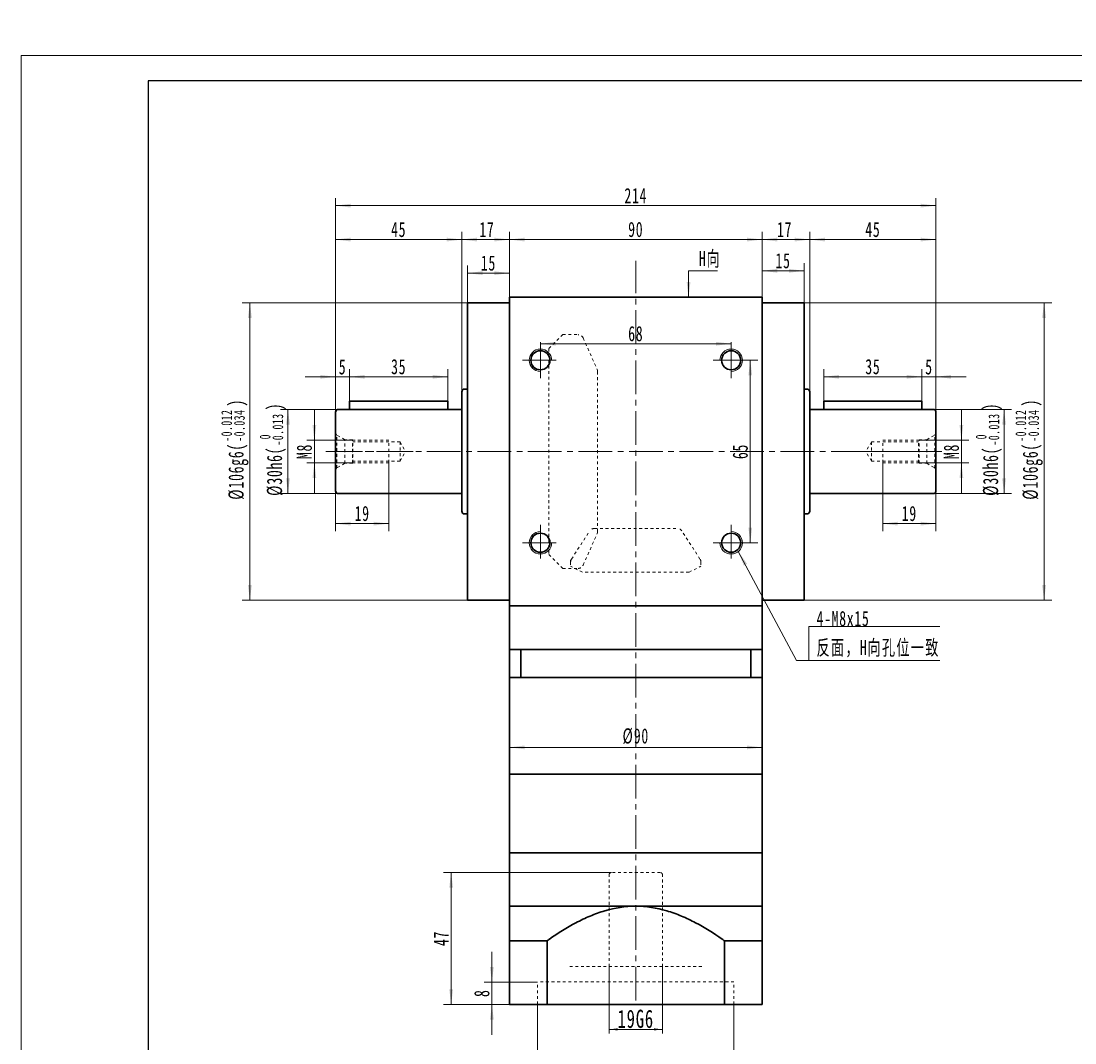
# Model space of a CAD drawing. Header units: millimetres. Extents: x -394 to 379, y -257 to 293.
# Tile 2 of 3: x -394 to -18, y -71 to 293. Entities that reach past the tile are written whole.
import ezdxf

# ---------------------------------------------------------------- set-up
doc = ezdxf.new("R2010")
doc.units = ezdxf.units.MM
doc.linetypes.add('点画线', pattern=[18, 12, -2, 2, -2])
doc.linetypes.add('虚线', pattern=[2, 1, -1])
doc.layers.get('0').update_dxf_attribs({"lineweight": 35})
for name, color, linetype, lineweight in [('CDRAFT0', 7, 'Continuous', 35), ('EB0', 7, 'Continuous', 35), ('EB0_1', 7, 'Continuous', 35), ('中心线层', 1, '点画线', 18), ('图框_外框线', 7, 'Continuous', 18), ('尺寸线层', 3, 'Continuous', 18), ('粗实线层', 7, 'Continuous', 35), ('粗实线层_1', 7, 'Continuous', 35), ('虚线层', 6, '虚线', 18)]:
    doc.layers.add(name, color=color, linetype=linetype, lineweight=lineweight)
doc.styles.add('标准', font='txt', dxfattribs={"width": 0.667})
doc.dimstyles.new('a4-1-1', dxfattribs={"dimtxt": 3, "dimasz": 3, "dimexe": 1.5, "dimexo": 0, "dimgap": 0.5, "dimtad": 1, "dimdec": 3, "dimdsep": 46, "dimtxsty": '标准', "dimblk": '_CAXARROW', "dimcen": 0, "dimdle": 6, "dimazin": 2, "dimtfac": 0.707107, "dimtdec": 3, "dimtix": 1, "dimtmove": 2, "dimatfit": 3, "dimfxl": 0, "dimfrac": 2, "dimtolj": 1, "dimarcsym": 0})

# ---------------------------------------------------------------- blocks, each defined once
blk = doc.blocks.new('*X3')
at = {"layer": '尺寸线层', "color": 0, "char_height": 5.4, "attachment_point": 1, "rotation": 90, "line_spacing_factor": 1.15057, "style": '标准'}
for s, insert, width in [('\\T1.1;{\\H0.707107x;-0.012}', (-39.21, 143.38), 45.8159), ('\\T1.1;{\\H0.707107x;-0.034}', (-34.65, 143.38), 45.8159), ('\\T1.1;)', (-36.64, 155.92), 137.3267), ('\\T1.1;%%C106g6(', (-36.64, 122.72), 137.3267)]:
    blk.add_mtext(s, dxfattribs=dict(at, insert=insert, width=width))
blk = doc.blocks.new('*X2')
at = {"layer": '尺寸线层', "linetype": 'Continuous'}
for points in [[(-29, 192.89), (-28.33, 187.49), (-29.68, 187.49)], [(-29, 86.89), (-28.33, 92.29), (-29.68, 92.29)]]:
    blk.add_hatch(color=0, dxfattribs=at).paths.add_polyline_path(points, flags=0)
at = {"layer": '尺寸线层', "color": 0, "linetype": 'Continuous'}
for p, q in [((-114.53, 192.89), (-26.3, 192.89)), ((-29, 192.89), (-29, 86.89)), ((-114.53, 86.89), (-26.3, 86.89))]:
    blk.add_line(p, q, dxfattribs=at)
at = {"layer": '尺寸线层', "color": 0}
blk.add_blockref('*X3', (0, 0), dxfattribs=at)
blk = doc.blocks.new('_CAXARROW')
blk.add_hatch(color=0).paths.add_polyline_path([(0, 0), (-1, 0.125), (-1, -0.125)], flags=0)
blk = doc.blocks.new('*X5')
at = {"layer": '尺寸线层', "color": 0, "char_height": 5.4, "attachment_point": 1, "rotation": 90, "line_spacing_factor": 1.15057, "style": '标准'}
for s, insert, width in [('\\T1.1;)', (-306, 154.55), 126.3617), ('\\T1.1;{\\H0.707107x;-0.013}', (-304.01, 142.01), 45.8159), ('\\T1.1;{\\H0.707107x;0}', (-308.56, 144.22), 45.8159), ('\\T1.1;%%C30h6(', (-306, 124.09), 126.3617)]:
    blk.add_mtext(s, dxfattribs=dict(at, insert=insert, width=width))
blk = doc.blocks.new('*X4')
at = {"layer": '尺寸线层', "linetype": 'Continuous'}
for points in [[(-298.47, 154.89), (-297.8, 149.49), (-299.15, 149.49)], [(-298.47, 124.89), (-297.8, 130.29), (-299.15, 130.29)]]:
    blk.add_hatch(color=0, dxfattribs=at).paths.add_polyline_path(points, flags=0)
at = {"layer": '尺寸线层', "color": 0, "linetype": 'Continuous'}
for p, q in [((-280.53, 154.89), (-301.17, 154.89)), ((-298.47, 154.89), (-298.47, 124.89)), ((-280.53, 124.89), (-301.17, 124.89))]:
    blk.add_line(p, q, dxfattribs=at)
at = {"layer": '尺寸线层', "color": 0}
blk.add_blockref('*X5', (0, 0), dxfattribs=at)
blk = doc.blocks.new('*X7')
at = {"layer": '尺寸线层', "color": 0, "char_height": 5.4, "attachment_point": 1, "rotation": 90, "line_spacing_factor": 1.15057, "style": '标准'}
for s, insert, width in [('\\T1.1;{\\H0.707107x;-0.012}', (-322.26, 143.38), 45.8159), ('\\T1.1;{\\H0.707107x;-0.034}', (-317.71, 143.38), 45.8159), ('\\T1.1;)', (-319.7, 155.92), 137.3267), ('\\T1.1;%%C106g6(', (-319.7, 122.72), 137.3267)]:
    blk.add_mtext(s, dxfattribs=dict(at, insert=insert, width=width))
blk = doc.blocks.new('*X6')
at = {"layer": '尺寸线层', "linetype": 'Continuous'}
for points in [[(-312.05, 192.89), (-311.38, 187.49), (-312.73, 187.49)], [(-312.05, 86.89), (-311.38, 92.29), (-312.73, 92.29)]]:
    blk.add_hatch(color=0, dxfattribs=at).paths.add_polyline_path(points, flags=0)
at = {"layer": '尺寸线层', "color": 0, "linetype": 'Continuous'}
for p, q in [((-234.53, 192.89), (-314.75, 192.89)), ((-312.05, 192.89), (-312.05, 86.89)), ((-234.53, 86.89), (-314.75, 86.89))]:
    blk.add_line(p, q, dxfattribs=at)
at = {"layer": '尺寸线层', "color": 0}
blk.add_blockref('*X7', (0, 0), dxfattribs=at)
blk = doc.blocks.new('*X8')
at = {"layer": '尺寸线层', "linetype": 'Continuous'}
for points in [[(-219.53, 215.41), (-214.13, 216.08), (-214.13, 214.73)], [(-129.53, 215.41), (-134.93, 216.08), (-134.93, 214.73)]]:
    blk.add_hatch(color=0, dxfattribs=at).paths.add_polyline_path(points, flags=0)
at = {"layer": '尺寸线层', "color": 0, "linetype": 'Continuous'}
for p, q in [((-219.53, 194.89), (-219.53, 218.11)), ((-129.53, 194.89), (-129.53, 218.11)), ((-219.53, 215.41), (-129.53, 215.41))]:
    blk.add_line(p, q, dxfattribs=at)
at = {"layer": '尺寸线层', "color": 0, "insert": (-174.53, 218.98), "char_height": 5.4, "width": 10.8, "attachment_point": 5, "line_spacing_factor": 1.15057, "style": '标准'}
blk.add_mtext('\\T1.1;90', dxfattribs=at)
blk = doc.blocks.new('*X9')
at = {"layer": '尺寸线层', "linetype": 'Continuous'}
for points in [[(-129.53, 204.27), (-124.13, 204.95), (-124.13, 203.6)], [(-114.53, 204.27), (-119.93, 204.95), (-119.93, 203.6)]]:
    blk.add_hatch(color=0, dxfattribs=at).paths.add_polyline_path(points, flags=0)
at = {"layer": '尺寸线层', "color": 0, "linetype": 'Continuous'}
for p, q in [((-129.53, 194.89), (-129.53, 206.97)), ((-114.53, 192.89), (-114.53, 206.97)), ((-129.53, 204.27), (-114.53, 204.27))]:
    blk.add_line(p, q, dxfattribs=at)
at = {"layer": '尺寸线层', "color": 0, "insert": (-122.03, 207.85), "char_height": 5.4, "width": 10.8, "attachment_point": 5, "line_spacing_factor": 1.15057, "style": '标准'}
blk.add_mtext('\\T1.1;15', dxfattribs=at)
blk = doc.blocks.new('*X10')
at = {"layer": '尺寸线层', "linetype": 'Continuous'}
for points in [[(-234.53, 203.44), (-229.13, 202.77), (-229.13, 204.12)], [(-219.53, 203.44), (-224.93, 202.77), (-224.93, 204.12)]]:
    blk.add_hatch(color=0, dxfattribs=at).paths.add_polyline_path(points, flags=0)
at = {"layer": '尺寸线层', "color": 0, "linetype": 'Continuous'}
for p, q in [((-234.53, 192.89), (-234.53, 206.14)), ((-219.53, 203.44), (-234.53, 203.44)), ((-219.53, 194.89), (-219.53, 206.14))]:
    blk.add_line(p, q, dxfattribs=at)
at = {"layer": '尺寸线层', "color": 0, "insert": (-227.03, 207.01), "char_height": 5.4, "width": 10.8, "attachment_point": 5, "line_spacing_factor": 1.15057, "style": '标准'}
blk.add_mtext('\\T1.1;15', dxfattribs=at)
blk = doc.blocks.new('*X11')
at = {"layer": '尺寸线层', "linetype": 'Continuous'}
for points in [[(-236.53, 215.41), (-231.13, 214.73), (-231.13, 216.08)], [(-219.53, 215.41), (-224.93, 214.73), (-224.93, 216.08)]]:
    blk.add_hatch(color=0, dxfattribs=at).paths.add_polyline_path(points, flags=0)
at = {"layer": '尺寸线层', "color": 0, "linetype": 'Continuous'}
for p, q in [((-236.53, 161.14), (-236.53, 218.11)), ((-219.53, 194.89), (-219.53, 218.11)), ((-219.53, 215.41), (-236.53, 215.41))]:
    blk.add_line(p, q, dxfattribs=at)
at = {"layer": '尺寸线层', "color": 0, "insert": (-227.58, 218.98), "char_height": 5.4, "width": 10.8, "attachment_point": 5, "line_spacing_factor": 1.15057, "style": '标准'}
blk.add_mtext('\\T1.1;17', dxfattribs=at)
blk = doc.blocks.new('*X12')
at = {"layer": '尺寸线层', "linetype": 'Continuous'}
for points in [[(-281.53, 227.49), (-276.13, 226.82), (-276.13, 228.17)], [(-67.53, 227.49), (-72.93, 226.82), (-72.93, 228.17)]]:
    blk.add_hatch(color=0, dxfattribs=at).paths.add_polyline_path(points, flags=0)
at = {"layer": '尺寸线层', "color": 0, "linetype": 'Continuous'}
for p, q in [((-281.53, 153.89), (-281.53, 230.19)), ((-67.53, 153.89), (-67.53, 230.19)), ((-67.53, 227.49), (-281.53, 227.49))]:
    blk.add_line(p, q, dxfattribs=at)
at = {"layer": '尺寸线层', "color": 0, "insert": (-174.53, 231.06), "char_height": 5.4, "width": 14.2748, "attachment_point": 5, "line_spacing_factor": 1.15057, "style": '标准'}
blk.add_mtext('\\T1.1;214', dxfattribs=at)
blk = doc.blocks.new('*X13')
at = {"layer": '尺寸线层', "linetype": 'Continuous'}
blk.add_hatch(color=0, dxfattribs=at).paths.add_polyline_path([(-1.02, -9.39), (-1.69, -3.99), (-0.34, -3.99)], flags=0)
at = {"layer": '尺寸线层', "color": 0, "linetype": 'Continuous'}
blk.add_line((-1.02, -9.39), (-1.02, 0), dxfattribs=at)
at = {"layer": '尺寸线层', "color": 0}
for p, q in [((-1.02, 0), (0, 0)), ((0, 0), (9.3, 0)), ((0, 0), (0, 0))]:
    blk.add_line(p, q, dxfattribs=at)
at = {"layer": '尺寸线层', "color": 0, "insert": (2.7, 1.08), "char_height": 5.4, "width": 13.1923, "attachment_point": 7, "line_spacing_factor": 1.15057, "style": '标准'}
blk.add_mtext('\\T1.1;H向', dxfattribs=at)
blk = doc.blocks.new('*X20')
at = {"layer": '尺寸线层', "linetype": 'Continuous'}
for points in [[(-281.53, 166.51), (-286.93, 167.18), (-286.93, 165.83)], [(-276.53, 166.51), (-271.13, 167.18), (-271.13, 165.83)]]:
    blk.add_hatch(color=0, dxfattribs=at).paths.add_polyline_path(points, flags=0)
at = {"layer": '尺寸线层', "color": 0, "linetype": 'Continuous'}
for p, q in [((-281.53, 153.89), (-281.53, 169.21)), ((-276.53, 157.89), (-276.53, 169.21)), ((-292.33, 166.51), (-265.73, 166.51))]:
    blk.add_line(p, q, dxfattribs=at)
at = {"layer": '尺寸线层', "color": 0, "insert": (-279.03, 170.02), "char_height": 5.4, "width": 10.8, "attachment_point": 5, "line_spacing_factor": 1.15057, "style": '标准'}
blk.add_mtext('\\T1.1;5', dxfattribs=at)
blk = doc.blocks.new('*X21')
at = {"layer": '尺寸线层', "linetype": 'Continuous'}
for points in [[(-276.53, 166.51), (-271.13, 167.18), (-271.13, 165.83)], [(-241.53, 166.51), (-246.93, 167.18), (-246.93, 165.83)]]:
    blk.add_hatch(color=0, dxfattribs=at).paths.add_polyline_path(points, flags=0)
at = {"layer": '尺寸线层', "color": 0, "linetype": 'Continuous'}
for p, q in [((-276.53, 157.89), (-276.53, 169.21)), ((-241.53, 157.89), (-241.53, 169.21)), ((-276.53, 166.51), (-241.53, 166.51))]:
    blk.add_line(p, q, dxfattribs=at)
at = {"layer": '尺寸线层', "color": 0, "insert": (-259.03, 170.08), "char_height": 5.4, "width": 10.8, "attachment_point": 5, "line_spacing_factor": 1.15057, "style": '标准'}
blk.add_mtext('\\T1.1;35', dxfattribs=at)
blk = doc.blocks.new('*X22')
at = {"layer": '尺寸线层', "linetype": 'Continuous'}
for points in [[(-281.53, 215.41), (-276.13, 216.08), (-276.13, 214.73)], [(-236.53, 215.41), (-241.93, 216.08), (-241.93, 214.73)]]:
    blk.add_hatch(color=0, dxfattribs=at).paths.add_polyline_path(points, flags=0)
at = {"layer": '尺寸线层', "color": 0, "linetype": 'Continuous'}
for p, q in [((-281.53, 153.89), (-281.53, 218.11)), ((-236.53, 161.14), (-236.53, 218.11)), ((-281.53, 215.41), (-236.53, 215.41))]:
    blk.add_line(p, q, dxfattribs=at)
at = {"layer": '尺寸线层', "color": 0, "insert": (-259.03, 218.98), "char_height": 5.4, "width": 10.8, "attachment_point": 5, "line_spacing_factor": 1.15057, "style": '标准'}
blk.add_mtext('\\T1.1;45', dxfattribs=at)
blk = doc.blocks.new('m8-11111_3')
at = {"layer": '中心线层', "linetype": '点画线', "lineweight": 18}
blk.add_line((27.67, 0), (-2.1, 0), dxfattribs=at)
at = {"layer": '粗实线层', "color": 6, "linetype": '虚线', "lineweight": 18}
for p, q in [((0, -6.6), (0, 6.6)), ((0, 6.6), (0.43, 5.86)), ((3.3, 4.2), (0.43, 5.86)), ((0.43, -5.86), (0.43, 5.86)), ((6, 4.2), (3.3, 4.2)), ((3.3, -4.2), (3.3, 4.2)), ((6.2, 4), (6, 4.2)), ((6, -4.2), (6, 4.2)), ((19, 4), (6.2, 4)), ((6.2, -4), (6.2, 4)), ((19, -4), (19, 4)), ((23, 3.4), (6.2, 3.4)), ((23, 3.4), (24.96, 0)), ((23, 3.4), (23, -3.4)), ((23, -3.4), (24.96, 0)), ((23, -3.4), (6.2, -3.4)), ((0, -6.6), (0.43, -5.86)), ((3.3, -4.2), (0.43, -5.86)), ((6, -4.2), (3.3, -4.2)), ((6.2, -4), (6, -4.2)), ((19, -4), (6.2, -4))]:
    blk.add_line(p, q, dxfattribs=at)
blk = doc.blocks.new('*X24')
at = {"layer": '尺寸线层', "linetype": 'Continuous'}
for points in [[(-289.06, 143.89), (-288.39, 149.29), (-289.74, 149.29)], [(-289.06, 135.89), (-288.39, 130.49), (-289.74, 130.49)]]:
    blk.add_hatch(color=0, dxfattribs=at).paths.add_polyline_path(points, flags=0)
at = {"layer": '尺寸线层', "color": 0, "linetype": 'Continuous'}
for p, q in [((-289.06, 154.69), (-289.06, 125.09)), ((-275.33, 143.89), (-291.76, 143.89)), ((-275.33, 135.89), (-291.76, 135.89))]:
    blk.add_line(p, q, dxfattribs=at)
at = {"layer": '尺寸线层', "color": 0, "insert": (-292.64, 139.89), "char_height": 5.4, "width": 10.8, "attachment_point": 5, "rotation": 90, "line_spacing_factor": 1.15057, "style": '标准'}
blk.add_mtext('\\T1.1;M8', dxfattribs=at)
blk = doc.blocks.new('*X25')
at = {"layer": '尺寸线层', "linetype": 'Continuous'}
for points in [[(-281.53, 114.2), (-276.13, 114.87), (-276.13, 113.52)], [(-262.53, 114.2), (-267.93, 114.87), (-267.93, 113.52)]]:
    blk.add_hatch(color=0, dxfattribs=at).paths.add_polyline_path(points, flags=0)
at = {"layer": '尺寸线层', "color": 0, "linetype": 'Continuous'}
for p, q in [((-262.53, 135.89), (-262.53, 111.5)), ((-281.53, 126.89), (-281.53, 111.5)), ((-281.53, 114.2), (-262.53, 114.2))]:
    blk.add_line(p, q, dxfattribs=at)
at = {"layer": '尺寸线层', "color": 0, "insert": (-272.03, 117.77), "char_height": 5.4, "width": 10.8, "attachment_point": 5, "line_spacing_factor": 1.15057, "style": '标准'}
blk.add_mtext('\\T1.1;19', dxfattribs=at)
blk = doc.blocks.new('*X27')
at = {"layer": '尺寸线层', "color": 0, "char_height": 5.4, "attachment_point": 1, "rotation": 90, "line_spacing_factor": 1.15057, "style": '标准'}
for s, insert, width in [('\\T1.1;)', (-50.79, 154.55), 126.3617), ('\\T1.1;{\\H0.707107x;-0.013}', (-48.8, 142.01), 45.8159), ('\\T1.1;{\\H0.707107x;0}', (-53.36, 144.22), 45.8159), ('\\T1.1;%%C30h6(', (-50.79, 124.09), 126.3617)]:
    blk.add_mtext(s, dxfattribs=dict(at, insert=insert, width=width))
blk = doc.blocks.new('*X26')
at = {"layer": '尺寸线层', "linetype": 'Continuous'}
for points in [[(-43.27, 154.89), (-42.59, 149.49), (-43.94, 149.49)], [(-43.27, 124.89), (-42.59, 130.29), (-43.94, 130.29)]]:
    blk.add_hatch(color=0, dxfattribs=at).paths.add_polyline_path(points, flags=0)
at = {"layer": '尺寸线层', "color": 0, "linetype": 'Continuous'}
for p, q in [((-68.53, 154.89), (-40.57, 154.89)), ((-43.27, 154.89), (-43.27, 124.89)), ((-68.53, 124.89), (-40.57, 124.89))]:
    blk.add_line(p, q, dxfattribs=at)
at = {"layer": '尺寸线层', "color": 0}
blk.add_blockref('*X27', (0, 0), dxfattribs=at)
blk = doc.blocks.new('*X28')
at = {"layer": '尺寸线层', "linetype": 'Continuous'}
for points in [[(-72.53, 166.51), (-77.93, 165.83), (-77.93, 167.18)], [(-67.53, 166.51), (-62.13, 165.83), (-62.13, 167.18)]]:
    blk.add_hatch(color=0, dxfattribs=at).paths.add_polyline_path(points, flags=0)
at = {"layer": '尺寸线层', "color": 0, "linetype": 'Continuous'}
for p, q in [((-72.53, 157.89), (-72.53, 169.21)), ((-67.53, 153.89), (-67.53, 169.21)), ((-56.73, 166.51), (-83.33, 166.51))]:
    blk.add_line(p, q, dxfattribs=at)
at = {"layer": '尺寸线层', "color": 0, "insert": (-70.03, 170.02), "char_height": 5.4, "width": 10.8, "attachment_point": 5, "line_spacing_factor": 1.15057, "style": '标准'}
blk.add_mtext('\\T1.1;5', dxfattribs=at)
blk = doc.blocks.new('*X29')
at = {"layer": '尺寸线层', "linetype": 'Continuous'}
for points in [[(-107.53, 166.51), (-102.13, 165.83), (-102.13, 167.18)], [(-72.53, 166.51), (-77.93, 165.83), (-77.93, 167.18)]]:
    blk.add_hatch(color=0, dxfattribs=at).paths.add_polyline_path(points, flags=0)
at = {"layer": '尺寸线层', "color": 0, "linetype": 'Continuous'}
for p, q in [((-107.53, 157.89), (-107.53, 169.21)), ((-72.53, 157.89), (-72.53, 169.21)), ((-72.53, 166.51), (-107.53, 166.51))]:
    blk.add_line(p, q, dxfattribs=at)
at = {"layer": '尺寸线层', "color": 0, "insert": (-90.03, 170.08), "char_height": 5.4, "width": 10.8, "attachment_point": 5, "line_spacing_factor": 1.15057, "style": '标准'}
blk.add_mtext('\\T1.1;35', dxfattribs=at)
blk = doc.blocks.new('*X30')
at = {"layer": '尺寸线层', "linetype": 'Continuous'}
for points in [[(-58.47, 143.89), (-57.8, 149.29), (-59.15, 149.29)], [(-58.47, 135.89), (-57.8, 130.49), (-59.15, 130.49)]]:
    blk.add_hatch(color=0, dxfattribs=at).paths.add_polyline_path(points, flags=0)
at = {"layer": '尺寸线层', "color": 0, "linetype": 'Continuous'}
for p, q in [((-58.47, 154.69), (-58.47, 125.09)), ((-73.73, 143.89), (-55.77, 143.89)), ((-73.73, 135.89), (-55.77, 135.89))]:
    blk.add_line(p, q, dxfattribs=at)
at = {"layer": '尺寸线层', "color": 0, "insert": (-62.04, 139.89), "char_height": 5.4, "width": 10.8, "attachment_point": 5, "rotation": 90, "line_spacing_factor": 1.15057, "style": '标准'}
blk.add_mtext('\\T1.1;M8', dxfattribs=at)
blk = doc.blocks.new('*X31')
at = {"layer": '尺寸线层', "linetype": 'Continuous'}
for points in [[(-86.53, 114.2), (-81.13, 113.52), (-81.13, 114.87)], [(-67.53, 114.2), (-72.93, 113.52), (-72.93, 114.87)]]:
    blk.add_hatch(color=0, dxfattribs=at).paths.add_polyline_path(points, flags=0)
at = {"layer": '尺寸线层', "color": 0, "linetype": 'Continuous'}
for p, q in [((-86.53, 135.89), (-86.53, 111.5)), ((-67.53, 126.89), (-67.53, 111.5)), ((-67.53, 114.2), (-86.53, 114.2))]:
    blk.add_line(p, q, dxfattribs=at)
at = {"layer": '尺寸线层', "color": 0, "insert": (-77.03, 117.77), "char_height": 5.4, "width": 10.8, "attachment_point": 5, "line_spacing_factor": 1.15057, "style": '标准'}
blk.add_mtext('\\T1.1;19', dxfattribs=at)
blk = doc.blocks.new('*X32')
at = {"layer": '尺寸线层', "linetype": 'Continuous'}
for points in [[(-112.53, 215.41), (-107.13, 214.73), (-107.13, 216.08)], [(-67.53, 215.41), (-72.93, 214.73), (-72.93, 216.08)]]:
    blk.add_hatch(color=0, dxfattribs=at).paths.add_polyline_path(points, flags=0)
at = {"layer": '尺寸线层', "color": 0, "linetype": 'Continuous'}
for p, q in [((-112.53, 161.14), (-112.53, 218.11)), ((-67.53, 153.89), (-67.53, 218.11)), ((-67.53, 215.41), (-112.53, 215.41))]:
    blk.add_line(p, q, dxfattribs=at)
at = {"layer": '尺寸线层', "color": 0, "insert": (-90.03, 218.98), "char_height": 5.4, "width": 10.8, "attachment_point": 5, "line_spacing_factor": 1.15057, "style": '标准'}
blk.add_mtext('\\T1.1;45', dxfattribs=at)
blk = doc.blocks.new('*X33')
at = {"layer": '尺寸线层', "linetype": 'Continuous'}
for points in [[(-129.53, 215.41), (-124.13, 216.08), (-124.13, 214.73)], [(-112.53, 215.41), (-117.93, 216.08), (-117.93, 214.73)]]:
    blk.add_hatch(color=0, dxfattribs=at).paths.add_polyline_path(points, flags=0)
at = {"layer": '尺寸线层', "color": 0, "linetype": 'Continuous'}
for p, q in [((-129.53, 194.89), (-129.53, 218.11)), ((-112.53, 161.14), (-112.53, 218.11)), ((-129.53, 215.41), (-112.53, 215.41))]:
    blk.add_line(p, q, dxfattribs=at)
at = {"layer": '尺寸线层', "color": 0, "insert": (-121.47, 218.98), "char_height": 5.4, "width": 10.8, "attachment_point": 5, "line_spacing_factor": 1.15057, "style": '标准'}
blk.add_mtext('\\T1.1;17', dxfattribs=at)
blk = doc.blocks.new('*X36')
at = {"layer": '尺寸线层', "linetype": 'Continuous'}
for points in [[(-208.53, 178.29), (-203.13, 178.97), (-203.13, 177.62)], [(-140.53, 178.29), (-145.93, 178.97), (-145.93, 177.62)]]:
    blk.add_hatch(color=0, dxfattribs=at).paths.add_polyline_path(points, flags=0)
at = {"layer": '尺寸线层', "color": 0, "linetype": 'Continuous'}
for p, q in [((-208.53, 178.79), (-208.53, 175.59)), ((-208.53, 178.29), (-140.53, 178.29)), ((-140.53, 178.79), (-140.53, 175.59))]:
    blk.add_line(p, q, dxfattribs=at)
at = {"layer": '尺寸线层', "color": 0, "insert": (-174.53, 181.86), "char_height": 5.4, "width": 10.8, "attachment_point": 5, "line_spacing_factor": 1.15057, "style": '标准'}
blk.add_mtext('\\T1.1;68', dxfattribs=at)
blk = doc.blocks.new('*X37')
at = {"layer": '尺寸线层', "linetype": 'Continuous'}
for points in [[(-133.71, 172.39), (-133.03, 166.99), (-134.38, 166.99)], [(-133.71, 107.39), (-133.03, 112.79), (-134.38, 112.79)]]:
    blk.add_hatch(color=0, dxfattribs=at).paths.add_polyline_path(points, flags=0)
at = {"layer": '尺寸线层', "color": 0, "linetype": 'Continuous'}
for p, q in [((-146.93, 172.39), (-131.01, 172.39)), ((-133.71, 172.39), (-133.71, 107.39)), ((-146.93, 107.39), (-131.01, 107.39))]:
    blk.add_line(p, q, dxfattribs=at)
at = {"layer": '尺寸线层', "color": 0, "insert": (-137.28, 139.89), "char_height": 5.4, "width": 10.8, "attachment_point": 5, "rotation": 90, "line_spacing_factor": 1.15057, "style": '标准'}
blk.add_mtext('\\T1.1;65', dxfattribs=at)
blk = doc.blocks.new('*X38')
at = {"layer": '尺寸线层', "linetype": 'Continuous'}
blk.add_hatch(color=0, dxfattribs=at).paths.add_polyline_path([(-25.18, 38.84), (-22.04, 34.39), (-23.23, 33.76)], flags=0)
at = {"layer": '尺寸线层', "color": 0, "linetype": 'Continuous'}
blk.add_line((-25.18, 38.84), (-4.48, 0), dxfattribs=at)
at = {"layer": '尺寸线层', "color": 0}
for p, q in [((0, 12.08), (46.61, 12.08)), ((0, 0), (0, 12.08)), ((-4.48, 0), (0, 0)), ((0, 0), (46.61, 0))]:
    blk.add_line(p, q, dxfattribs=at)
at = {"layer": '尺寸线层', "color": 0, "insert": (2.7, 1.08), "char_height": 5.4, "width": 87.8216, "attachment_point": 7, "line_spacing_factor": 1.15057, "style": '标准'}
blk.add_mtext('\\T1.1;4-M8x15\\P反面，H向孔位一致', dxfattribs=at)
blk = doc.blocks.new('*X40')
at = {"layer": '尺寸线层', "color": 0, "char_height": 5.4, "attachment_point": 1, "line_spacing_factor": 1.15057, "style": '标准'}
for s, insert, width in [('\\T1.1;%%C70(', (-187.58, -78.59), 104.4316), ('\\T1.1;{\\H0.707107x;+0.106}', (-175.14, -76.02), 45.8159), ('\\T1.1;)', (-162.6, -78.59), 104.4316), ('\\T1.1;{\\H0.707107x;+0.06}', (-175.14, -80.58), 45.8159)]:
    blk.add_mtext(s, dxfattribs=dict(at, insert=insert, width=width))
blk = doc.blocks.new('*X39')
at = {"layer": '尺寸线层', "linetype": 'Continuous'}
for points in [[(-209.53, -86.11), (-204.13, -85.44), (-204.13, -86.79)], [(-139.53, -86.11), (-144.93, -85.44), (-144.93, -86.79)]]:
    blk.add_hatch(color=0, dxfattribs=at).paths.add_polyline_path(points, flags=0)
at = {"layer": '尺寸线层', "color": 0, "linetype": 'Continuous'}
for p, q in [((-209.53, -57.12), (-209.53, -88.81)), ((-139.53, -57.12), (-139.53, -88.81)), ((-209.53, -86.11), (-139.53, -86.11))]:
    blk.add_line(p, q, dxfattribs=at)
at = {"layer": '尺寸线层', "color": 0}
blk.add_blockref('*X40', (0, 0), dxfattribs=at)
blk = doc.blocks.new('*X44')
at = {"layer": '尺寸线层', "linetype": 'Continuous'}
for points in [[(-225.8, -49.12), (-226.48, -43.72), (-225.13, -43.72)], [(-225.8, -57.12), (-226.48, -62.52), (-225.13, -62.52)]]:
    blk.add_hatch(color=0, dxfattribs=at).paths.add_polyline_path(points, flags=0)
at = {"layer": '尺寸线层', "color": 0, "linetype": 'Continuous'}
for p, q in [((-225.8, -67.92), (-225.8, -38.32)), ((-209.53, -49.12), (-228.5, -49.12)), ((-219.53, -57.12), (-228.5, -57.12))]:
    blk.add_line(p, q, dxfattribs=at)
at = {"layer": '尺寸线层', "color": 0, "insert": (-229.37, -53.12), "char_height": 5.4, "width": 10.8, "attachment_point": 5, "rotation": 90, "line_spacing_factor": 1.15057, "style": '标准'}
blk.add_mtext('\\T1.1;8', dxfattribs=at)
blk = doc.blocks.new('*X45')
at = {"layer": '尺寸线层', "linetype": 'Continuous'}
for points in [[(-240.32, -10.12), (-240.99, -15.52), (-239.64, -15.52)], [(-240.32, -57.12), (-240.99, -51.72), (-239.64, -51.72)]]:
    blk.add_hatch(color=0, dxfattribs=at).paths.add_polyline_path(points, flags=0)
at = {"layer": '尺寸线层', "color": 0, "linetype": 'Continuous'}
for p, q in [((-183.23, -10.12), (-243.02, -10.12)), ((-240.32, -57.12), (-240.32, -10.12)), ((-219.53, -57.12), (-243.02, -57.12))]:
    blk.add_line(p, q, dxfattribs=at)
at = {"layer": '尺寸线层', "color": 0, "insert": (-243.89, -33.62), "char_height": 5.4, "width": 10.8, "attachment_point": 5, "rotation": 90, "line_spacing_factor": 1.15057, "style": '标准'}
blk.add_mtext('\\T1.1;47', dxfattribs=at)
blk = doc.blocks.new('*X46')
at = {"layer": '尺寸线层', "linetype": 'Continuous'}
for points in [[(-219.53, 34.46), (-214.13, 33.79), (-214.13, 35.14)], [(-129.53, 34.46), (-134.93, 33.79), (-134.93, 35.14)]]:
    blk.add_hatch(color=0, dxfattribs=at).paths.add_polyline_path(points, flags=0)
at = {"layer": '尺寸线层', "color": 0, "linetype": 'Continuous'}
for p, q in [((-219.53, 35.52), (-219.53, 31.76)), ((-129.53, 34.46), (-219.53, 34.46)), ((-129.53, 33.36), (-129.53, 37.16))]:
    blk.add_line(p, q, dxfattribs=at)
at = {"layer": '尺寸线层', "color": 0, "insert": (-174.53, 38.44), "char_height": 5.4, "width": 18.0908, "attachment_point": 5, "line_spacing_factor": 1.15057, "style": '标准'}
blk.add_mtext('\\T1.1;%%C90', dxfattribs=at)
blk = doc.blocks.new('*X50')
at = {"layer": '尺寸线层', "linetype": 'Continuous'}
for points in [[(-184.03, -66.01), (-181.03, -65.63), (-181.03, -66.38)], [(-165.03, -66.01), (-168.03, -65.63), (-168.03, -66.38)]]:
    blk.add_hatch(color=0, dxfattribs=at).paths.add_polyline_path(points, flags=0)
at = {"layer": '尺寸线层', "color": 0, "linetype": 'Continuous'}
for p, q in [((-184.03, -43.61), (-184.03, -67.51)), ((-165.03, -43.61), (-165.03, -67.51)), ((-184.03, -66.01), (-165.03, -66.01))]:
    blk.add_line(p, q, dxfattribs=at)
at = {"layer": '尺寸线层', "color": 0, "insert": (-174.53, -62.28), "char_height": 6.5, "width": 23.5008, "attachment_point": 5, "line_spacing_factor": 1.15057, "style": '标准'}
blk.add_mtext('\\T1.1;19G6', dxfattribs=at)

msp = doc.modelspace()

# ---------------------------------------------------------------- linework, layer by layer
at = {"layer": 'CDRAFT0', "color": 7}
for points in [[(-206.146, -34.4462), (-205.8742, -34.2536), (-205.6017, -34.062), (-202.2677, -31.7393), (-199.1248, -29.7602), (-194.2099, -27.1645), (-192.5377, -26.3623), (-189.9637, -25.2813), (-189.0947, -24.9415), (-187.3315, -24.3087), (-186.4371, -24.0159), (-181.9547, -22.7015), (-178.2901, -22.1146), (-174.526, -22.1146)], [(-142.906, -34.4462), (-143.1777, -34.2536), (-143.4502, -34.062), (-146.7842, -31.7393), (-149.9271, -29.7602), (-154.842, -27.1645), (-156.5142, -26.3623), (-159.0882, -25.2813), (-159.9572, -24.9415), (-161.7204, -24.3087), (-162.6148, -24.0159), (-167.0972, -22.7015), (-170.7618, -22.1146), (-174.526, -22.1146)]]:
    msp.add_open_spline(points, degree=3, knots=[0, 0, 0, 0, 0.99690397, 0.99690397, 12.15872641, 12.15872641, 17.73963764, 17.73963764, 20.53009325, 20.53009325, 23.32054886, 23.32054886, 34.48237131, 34.48237131, 34.48237131, 34.48237131], dxfattribs=at)
at = {"layer": 'EB0'}
for p, q in [((-129.526, 69.3854), (-219.526, 69.3854)), ((-219.526, 69.3854), (-219.526, 59.3854)), ((-215.526, 69.3854), (-215.526, 59.3854)), ((-133.526, 69.3854), (-133.526, 59.3854)), ((-129.526, 69.3854), (-129.526, 59.3854)), ((-129.526, 59.3854), (-219.526, 59.3854)), ((-219.526, 59.3854), (-219.526, 24.8854)), ((-129.526, 59.3854), (-129.526, 24.8854)), ((-129.526, 24.8854), (-219.526, 24.8854)), ((-129.526, 24.8854), (-219.526, 24.8854)), ((-129.526, -3.1146), (-219.526, -3.1146))]:
    msp.add_line(p, q, dxfattribs=at)
at = {"layer": 'EB0_1'}
for p, q in [((-129.526, 24.8854), (-219.526, 24.8854)), ((-219.526, 24.8854), (-219.526, -22.1146)), ((-129.526, 24.8854), (-129.526, -57.115)), ((-219.526, -3.1146), (-219.526, -57.115)), ((-129.526, -3.1146), (-129.526, -57.115)), ((-206.146, -34.4462), (-206.146, -57.115)), ((-142.906, -34.4462), (-142.906, -57.115)), ((-129.526, -57.115), (-219.526, -57.115))]:
    msp.add_line(p, q, dxfattribs=at)
at = {"layer": '中心线层'}
for p, q in [((-174.526, -55.7023), (-174.526, 207.8854)), ((-208.526, 165.9854), (-208.526, 178.7854)), ((-140.526, 165.9854), (-140.526, 178.7854)), ((-214.926, 172.3854), (-202.126, 172.3854)), ((-134.126, 172.3854), (-146.926, 172.3854)), ((-284.9357, 139.8854), (-65.426, 139.8854)), ((-208.526, 113.7854), (-208.526, 100.9854)), ((-140.526, 113.7854), (-140.526, 100.9854)), ((-214.926, 107.3854), (-202.126, 107.3854)), ((-134.126, 107.3854), (-146.926, 107.3854))]:
    msp.add_line(p, q, dxfattribs=at)
at = {"layer": '图框_外框线', "color": 3}
msp.add_lwpolyline([(-393.5954, -257.2245), (367.4972, -257.2245), (367.4972, 280.9768), (-393.5954, 280.9768)], close=True, dxfattribs=at)
at = {"layer": '图框_外框线', "color": 3, "lineweight": 25}
msp.add_lwpolyline([(-348.2923, -248.1638), (358.4366, -248.1638), (358.4366, 271.9162), (-348.2923, 271.9162)], close=True, dxfattribs=at)
at = {"layer": '粗实线层'}
for p, q in [((-219.526, 192.8854), (-234.526, 192.8854)), ((-234.526, 86.8854), (-234.526, 192.8854)), ((-219.526, 194.8854), (-129.526, 194.8854)), ((-219.526, 84.8854), (-219.526, 194.8854)), ((-129.526, 84.8854), (-129.526, 194.8854)), ((-129.526, 192.8854), (-114.526, 192.8854)), ((-114.526, 86.8854), (-114.526, 192.8854)), ((-234.526, 162.1354), (-235.526, 162.1354)), ((-114.526, 162.1354), (-113.526, 162.1354)), ((-276.526, 154.8854), (-276.526, 157.8854)), ((-276.526, 157.8854), (-241.526, 157.8854)), ((-241.526, 157.8854), (-241.526, 154.8854)), ((-236.526, 118.6354), (-236.526, 161.1354)), ((-112.526, 118.6354), (-112.526, 161.1354)), ((-72.526, 157.8854), (-107.526, 157.8854)), ((-107.526, 157.8854), (-107.526, 154.8854)), ((-72.526, 154.8854), (-72.526, 157.8854)), ((-236.526, 154.8854), (-280.526, 154.8854)), ((-112.526, 154.8854), (-68.526, 154.8854)), ((-281.526, 153.8854), (-281.526, 125.8854)), ((-67.526, 153.8854), (-67.526, 125.8854)), ((-280.526, 124.8854), (-236.526, 124.8854)), ((-68.526, 124.8854), (-112.526, 124.8854)), ((-234.526, 117.6354), (-235.526, 117.6354)), ((-114.526, 117.6354), (-113.526, 117.6354)), ((-234.526, 86.8854), (-219.526, 86.8854)), ((-219.526, 86.8854), (-234.526, 86.8854)), ((-129.526, 86.8854), (-114.526, 86.8854)), ((-219.526, 84.8854), (-129.526, 84.8854)), ((-219.526, 69.3854), (-219.526, 84.8854)), ((-129.526, 69.3854), (-129.526, 84.8854)), ((-219.526, -22.1146), (-129.526, -22.1146))]:
    msp.add_line(p, q, dxfattribs=at)
for centre in [(-208.526, 172.3854), (-140.526, 172.3854), (-208.526, 107.3854), (-140.526, 107.3854)]:
    msp.add_circle(centre, 3.4, dxfattribs=at)
at = {"layer": '粗实线层', "lineweight": 18}
for centre, start, end in [((-208.526, 172.3854), 0, 270), ((-140.526, 172.3854), 270, 180), ((-208.526, 107.3854), 90, 360), ((-140.526, 107.3854), 180, 90)]:
    msp.add_arc(centre, 4, start, end, dxfattribs=at)
at = {"layer": '粗实线层'}
for centre, start, end in [((-235.526, 161.1354), 90, 180), ((-113.526, 161.1354), 360, 90), ((-280.526, 153.8854), 90, 180), ((-68.526, 153.8854), 0, 90), ((-280.526, 125.8854), 180, 270), ((-68.526, 125.8854), 270, 360), ((-235.526, 118.6354), 180, 270), ((-113.526, 118.6354), 270, 0)]:
    msp.add_arc(centre, 1, start, end, dxfattribs=at)
at = {"layer": '粗实线层_1'}
for p, q in [((-206.146, -34.4462), (-219.526, -34.4462)), ((-142.906, -34.4462), (-129.526, -34.4462))]:
    msp.add_line(p, q, dxfattribs=at)
at = {"layer": '虚线层'}
for p, q in [((-200.526, 181.5254), (-205.526, 176.5254)), ((-200.526, 181.5254), (-195.0928, 181.5254)), ((-193.2652, 180.3378), (-188.2884, 169.1421)), ((-205.526, 176.5254), (-205.526, 103.2454)), ((-188.116, 168.3571), (-188.116, 111.4137)), ((-197.4189, 101.5808), (-190.8908, 111.6461)), ((-193.2652, 99.433), (-188.2884, 110.6287)), ((-189.2533, 112.4954), (-159.7492, 112.4954)), ((-151.633, 101.5808), (-158.1611, 111.6461)), ((-200.526, 98.2454), (-205.526, 103.2454)), ((-197.741, 101.0843), (-197.4189, 101.5808)), ((-200.526, 98.2454), (-195.0928, 98.2454)), ((-197.741, 101.0843), (-197.741, 100.5534)), ((-197.741, 100.5534), (-197.741, 98.9959)), ((-193.5202, 96.8854), (-197.741, 98.9959)), ((-155.5317, 96.8854), (-151.311, 98.9959)), ((-151.311, 100.5534), (-151.311, 98.9959)), ((-155.5317, 96.8854), (-193.5202, 96.8854)), ((-184.026, -43.6142), (-184.026, -10.6142)), ((-165.826, -10.1152), (-183.226, -10.1152)), ((-165.026, -43.6142), (-165.026, -10.6142)), ((-198.026, -43.6142), (-151.026, -43.6142)), ((-139.526, -49.115), (-209.526, -49.115)), ((-209.526, -57.115), (-209.526, -49.115)), ((-139.526, -57.115), (-139.526, -49.115))]:
    msp.add_line(p, q, dxfattribs=at)
for centre, radius, start, end in [((-195.0928, 179.5254), 2, 23.966667, 90), ((-190.116, 168.3297), 2, 0, 23.966667), ((-189.2533, 110.4954), 2, 90, 147.033333), ((-190.116, 111.4411), 2, 336.033333, 360), ((-159.7986, 110.4954), 2, 32.966667, 90), ((-195.741, 100.4925), 2, 147.033333, 180), ((-153.311, 100.4925), 2, 0, 32.966667), ((-195.0928, 100.2454), 2, 270, 336.033333), ((-183.226, -10.9152), 0.8, 90, 180), ((-165.826, -10.9152), 0.8, 0, 90)]:
    msp.add_arc(centre, radius, start, end, dxfattribs=at)

# ---------------------------------------------------------------- block references
at = {"layer": '尺寸线层'}
for name, p in [('*X13', (-154.6988, 204.2746)), ('*X38', (-112.7958, 65.4655))]:
    msp.add_blockref(name, p, dxfattribs=at)
at = {"layer": '粗实线层'}
msp.add_blockref('m8-11111_3', (-281.526, 139.8854), dxfattribs=at)
at = {"layer": '粗实线层', "xscale": -0.9999999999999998, "rotation": 360}
msp.add_blockref('m8-11111_3', (-67.526, 139.8854), dxfattribs=at)

# ---------------------------------------------------------------- dimensions: what is measured, and where the dimension line sits
at = {"layer": '尺寸线层'}
for base, p1, p2, text, picture, middle in [((-312.053, 86.8854), (-234.526, 192.8854), (-234.526, 86.8854), '\\A1;%%C106g6({\\H0.707107x;\\S-0.012^ -0.034;})', '*X6', (-317.9469, 139.8854)), ((-29.0004, 86.8854), (-114.526, 192.8854), (-114.526, 86.8854), '\\A1;%%C106g6({\\H0.707107x;\\S-0.012^ -0.034;})', '*X2', (-34.8943, 139.8854)), ((-298.4709, 124.8854), (-280.526, 154.8854), (-280.526, 124.8854), '\\A1;%%C30h6({\\H0.707107x;\\S 0^ -0.013;})', '*X4', (-304.3064, 139.8854)), ((-43.2672, 124.8854), (-68.526, 154.8854), (-68.526, 124.8854), '\\A1;%%C30h6({\\H0.707107x;\\S 0^ -0.013;})', '*X26', (-49.1027, 139.8854))]:
    dim = msp.add_linear_dim(base=base, p1=p1, p2=p2, angle=270, text=text, dimstyle='a4-1-1', override={"dimpost": '%%C<>', "dimsah": 1, "dimtfill": 1}, dxfattribs=at)
    dim.commit()
    dim.dimension.update_dxf_attribs({"geometry": picture, "text_midpoint": middle, "dimtype": 160})
for base, p1, p2, override, picture, middle in [((-281.526, 227.4906), (-67.526, 153.8854), (-281.526, 153.8854), {"dimsah": 1, "dimtfill": 1, "dimtzin": 8}, '*X12', (-174.526, 231.0614)), ((-236.526, 215.4058), (-281.526, 153.8854), (-236.526, 161.1354), {"dimsah": 1, "dimtfill": 1, "dimtzin": 8}, '*X22', (-259.0259, 218.9767)), ((-236.526, 215.4058), (-219.526, 194.8854), (-236.526, 161.1354), {"dimsah": 1, "dimtfill": 1, "dimtzin": 8}, '*X11', (-227.5826, 218.9767)), ((-112.526, 215.4058), (-129.526, 194.8854), (-112.526, 161.1354), {"dimsah": 1, "dimtfill": 1, "dimtzin": 8}, '*X33', (-121.4693, 218.9767)), ((-112.526, 215.4058), (-67.526, 153.8854), (-112.526, 161.1354), {"dimsah": 1, "dimtfill": 1, "dimtzin": 8}, '*X32', (-90.026, 218.9767)), ((-234.526, 203.443), (-219.526, 194.8854), (-234.526, 192.8854), {"dimsah": 1, "dimtfill": 1, "dimtzin": 8}, '*X10', (-227.026, 207.0139)), ((-114.526, 204.2746), (-129.526, 194.8854), (-114.526, 192.8854), {"dimsah": 1, "dimtfill": 1, "dimtzin": 8}, '*X9', (-122.0259, 207.8454)), ((-140.526, 178.2901), (-208.526, 178.7854), (-140.526, 178.7854), {"dimsah": 1, "dimtfill": 1, "dimtzin": 8}, '*X36', (-174.5259, 181.8609)), ((-276.526, 166.507), (-281.526, 153.8854), (-276.526, 157.8854), {"dimsah": 1, "dimtfill": 1, "dimtzin": 8}, '*X20', (-279.0259, 170.0195)), ((-241.526, 166.507), (-276.526, 157.8854), (-241.526, 157.8854), {"dimsah": 1, "dimtfill": 1, "dimtzin": 8}, '*X21', (-259.0259, 170.0778)), ((-107.526, 166.507), (-72.526, 157.8854), (-107.526, 157.8854), {"dimsah": 1, "dimtfill": 1, "dimtzin": 8}, '*X29', (-90.026, 170.0778)), ((-72.526, 166.507), (-67.526, 153.8854), (-72.526, 157.8854), {"dimsah": 1, "dimtfill": 1, "dimtzin": 8}, '*X28', (-70.026, 170.0195)), ((-262.526, 114.1959), (-281.526, 126.8854), (-262.526, 135.8854), {"dimsah": 1, "dimtfill": 1, "dimtzin": 8}, '*X25', (-272.0259, 117.7667)), ((-86.526, 114.1959), (-67.526, 126.8854), (-86.526, 135.8854), {"dimsah": 1, "dimtfill": 1, "dimtzin": 8}, '*X31', (-77.026, 117.7667)), ((-219.526, 34.4634), (-129.526, 33.3566), (-219.526, 35.525), {"dimpost": '%%C<>', "dimsah": 1, "dimtfill": 1, "dimtzin": 8}, '*X46', (-174.526, 38.4429))]:
    dim = msp.add_linear_dim(base=base, p1=p1, p2=p2, dimstyle='a4-1-1', override=override, dxfattribs=at)
    dim.commit()
    dim.dimension.update_dxf_attribs({"geometry": picture, "text_midpoint": middle, "dimtype": 160})
for base, p1, p2, angle, override, picture, middle in [((-129.526, 215.4058), (-219.526, 194.8854), (-129.526, 194.8854), 0, {"dimsah": 1, "dimtfill": 1, "dimtzin": 8}, '*X8', (-174.5259, 218.9767)), ((-133.706, 107.3854), (-146.926, 172.3854), (-146.926, 107.3854), 90, {"dimsah": 1, "dimtfill": 1, "dimtzin": 8}, '*X37', (-137.2768, 139.8854)), ((-289.0646, 135.8854), (-275.326, 143.8854), (-275.326, 135.8854), 270, {"dimpost": 'M<>', "dimsah": 1, "dimtfill": 1, "dimtzin": 8}, '*X24', (-292.6354, 139.8854)), ((-58.4708, 135.8854), (-73.726, 143.8854), (-73.726, 135.8854), 270, {"dimpost": 'M<>', "dimsah": 1, "dimtfill": 1, "dimtzin": 8}, '*X30', (-62.0417, 139.8854)), ((-240.3176, -10.1152), (-219.526, -57.115), (-183.226, -10.1152), 90, {"dimsah": 1, "dimtfill": 1, "dimtzin": 8}, '*X45', (-243.8884, -33.6151)), ((-225.8038, -49.115), (-219.526, -57.115), (-209.526, -49.115), 90, {"dimsah": 1, "dimtfill": 1, "dimtzin": 8}, '*X44', (-229.3747, -53.115))]:
    dim = msp.add_linear_dim(base=base, p1=p1, p2=p2, angle=angle, dimstyle='a4-1-1', override=override, dxfattribs=at)
    dim.commit()
    dim.dimension.update_dxf_attribs({"geometry": picture, "text_midpoint": middle, "dimtype": 160})
dim = msp.add_linear_dim(base=(-165.026, -66.0091), p1=(-184.026, -43.6142), p2=(-165.026, -43.6142), text='19G6', dimstyle='a4-1-1', override={"dimtxt": 6.5, "dimsah": 1, "dimtfill": 1, "dimtolj": 0, "dimtzin": 8}, dxfattribs=at)
dim.commit()
dim.dimension.update_dxf_attribs({"geometry": '*X50', "text_midpoint": (-174.5259, -62.2766)})
dim = msp.add_linear_dim(base=(-139.526, -86.1132), p1=(-209.526, -57.115), p2=(-139.526, -57.115), text='\\A1;%%C70({\\H0.707107x;\\S+0.106^ +0.06;})', dimstyle='a4-1-1', override={"dimpost": '%%C<>', "dimsah": 1, "dimtfill": 1}, dxfattribs=at)
dim.commit()
dim.dimension.update_dxf_attribs({"geometry": '*X39', "text_midpoint": (-174.5259, -80.2777), "dimtype": 160})

doc.saveas('drawing.dxf')
